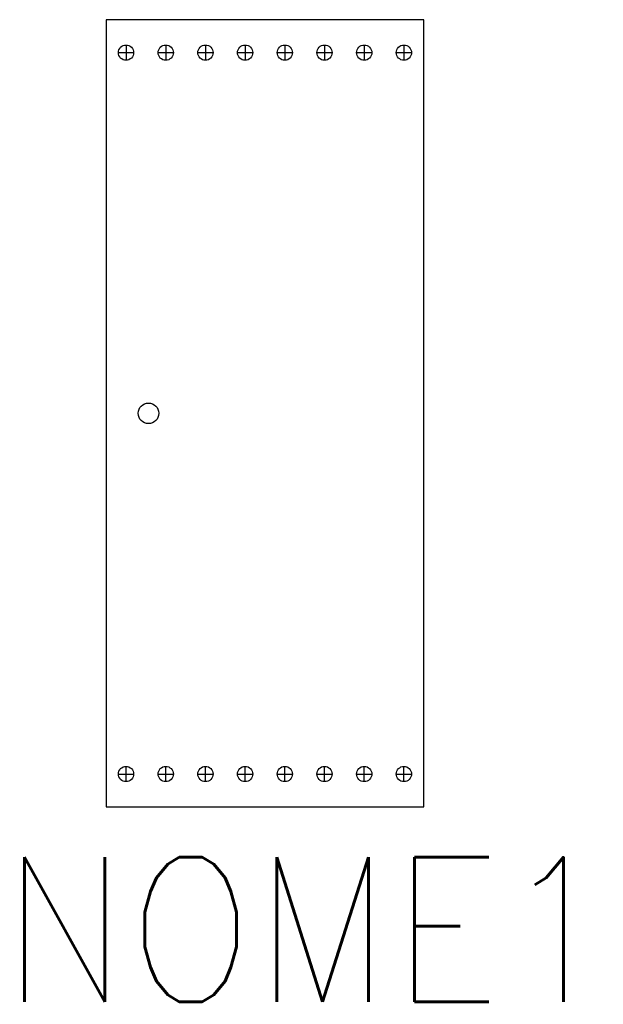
# Model space of a CAD drawing. Header units: millimetres. Extents: x -1 to 5.5, y -10.9 to 0.
import ezdxf
from ezdxf.enums import TextEntityAlignment as Align

# ---------------------------------------------------------------- set-up
doc = ezdxf.new("R2010")
doc.units = ezdxf.units.MM
doc.styles.add('ROMANS', font='romans', dxfattribs={"height": 2})

msp = doc.modelspace()

# ---------------------------------------------------------------- linework, layer by layer
at = {"color": 7}
for p, q in [((0.22, -0.28), (0.22, -0.449)), ((0.66, -0.28), (0.66, -0.449)), ((1.1, -0.28), (1.1, -0.449)), ((1.54, -0.28), (1.54, -0.449)), ((1.98, -0.28), (1.98, -0.449)), ((2.42, -0.28), (2.42, -0.449)), ((2.86, -0.28), (2.86, -0.449)), ((3.3, -0.28), (3.3, -0.449)), ((0.135, -0.365), (0.305, -0.365)), ((0.575, -0.365), (0.745, -0.365)), ((1.015, -0.365), (1.185, -0.365)), ((1.455, -0.365), (1.625, -0.365)), ((1.895, -0.365), (2.065, -0.365)), ((2.335, -0.365), (2.505, -0.365)), ((2.775, -0.365), (2.945, -0.365)), ((3.215, -0.365), (3.385, -0.365)), ((0.22, -8.44), (0.22, -8.271)), ((0.66, -8.44), (0.66, -8.271)), ((1.1, -8.44), (1.1, -8.271)), ((1.54, -8.44), (1.54, -8.271)), ((1.98, -8.44), (1.98, -8.271)), ((2.42, -8.44), (2.42, -8.271)), ((2.86, -8.44), (2.86, -8.271)), ((3.3, -8.44), (3.3, -8.271)), ((0.135, -8.355), (0.305, -8.355)), ((0.575, -8.355), (0.745, -8.355)), ((1.015, -8.355), (1.185, -8.355)), ((1.455, -8.355), (1.625, -8.355)), ((1.895, -8.355), (2.065, -8.355)), ((2.335, -8.355), (2.505, -8.355)), ((2.775, -8.355), (2.945, -8.355)), ((3.215, -8.355), (3.385, -8.355))]:
    msp.add_line(p, q, dxfattribs=at)
msp.add_lwpolyline([(0, -8.72), (3.52, -8.72), (3.52, 0), (0, 0)], close=True, dxfattribs=at)
for centre in [(0.22, -0.365), (0.66, -0.365), (1.1, -0.365), (1.54, -0.365), (1.98, -0.365), (2.42, -0.365), (2.86, -0.365), (3.3, -0.365), (0.22, -8.355), (0.66, -8.355), (1.1, -8.355), (1.54, -8.355), (1.98, -8.355), (2.42, -8.355), (2.86, -8.355), (3.3, -8.355)]:
    msp.add_circle(centre, 0.0845, dxfattribs=at)
at = {"color": 1, "ltscale": 0.1}
msp.add_circle((0.469, -4.36), 0.114, dxfattribs=at)

# ---------------------------------------------------------------- texts
at = {"color": 9, "style": 'ROMANS', "width": 0.910446}
msp.add_attdef('NOME1', text='', height=1.6, dxfattribs=at).set_placement((-1.159, -10.877), (5.639, -10.877), align=Align.FIT)

doc.saveas('drawing.dxf')
